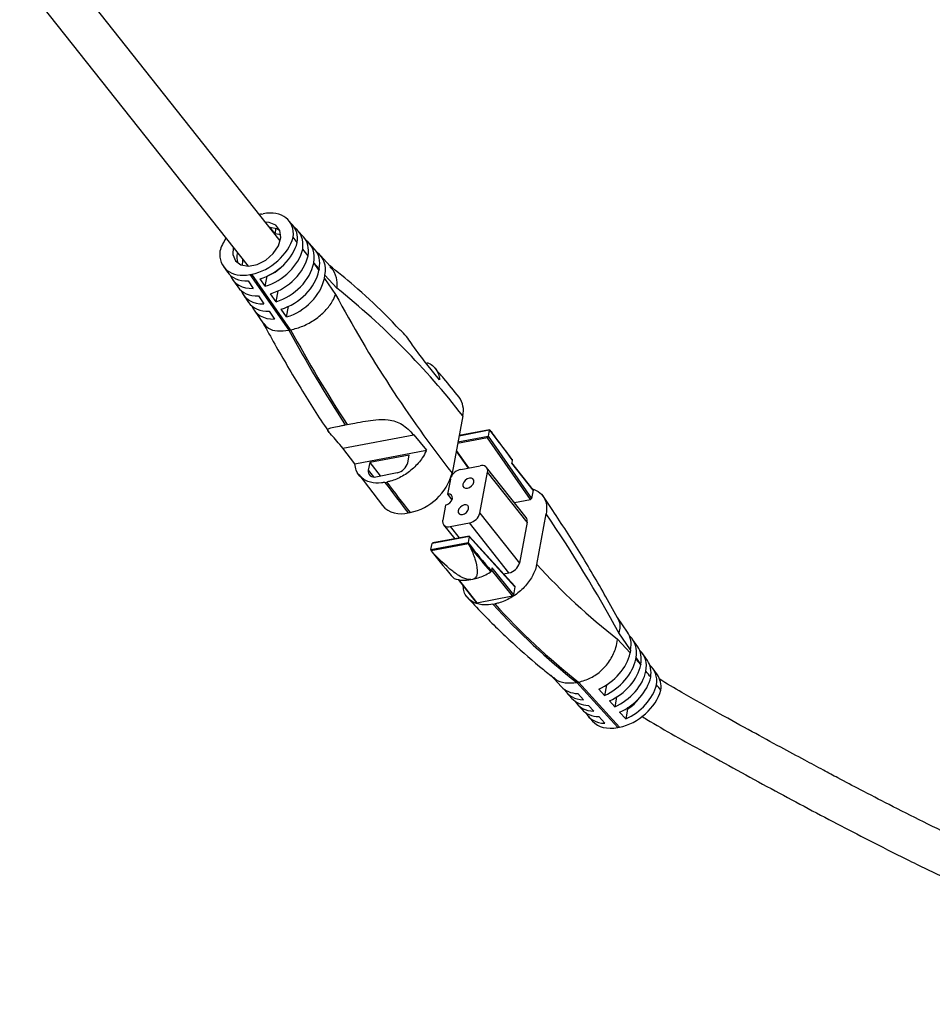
# Model space of a CAD drawing. Header units: millimetres. Extents: x 25 to 852, y 110 to 735.
# Tile 1 of 10: x 107 to 197, y 165 to 261. Entities that reach past the tile are written whole.
import ezdxf

# ---------------------------------------------------------------- set-up
doc = ezdxf.new("R2010")
doc.units = ezdxf.units.MM

msp = doc.modelspace()

# ---------------------------------------------------------------- linework, layer by layer
at = {"color": 7, "linetype": 'Continuous', "lineweight": 25}
for p, q in [((107.425, 265.292), (129.765, 237.091)), ((132.9, 239.575), (112.327, 265.545)), ((131.058, 242.183), (131.233, 242.216)), ((134.093, 241.149), (133.685, 241.599)), ((132.401, 240.245), (131.88, 240.903)), ((132.401, 240.245), (132.505, 240.796)), ((132.954, 240.163), (132.401, 240.245)), ((135.162, 239.972), (134.628, 240.56)), ((136.269, 238.753), (135.734, 239.341)), ((137.784, 237.083), (136.829, 238.136)), ((127.349, 237.073), (127.737, 236.517)), ((136.177, 237.384), (136.183, 237.419)), ((136.177, 237.384), (136.685, 236.657)), ((136.718, 236.83), (136.183, 237.419)), ((136.718, 236.83), (136.685, 236.657)), ((128.246, 235.79), (128.754, 235.062)), ((129.946, 236.274), (130.121, 236.307)), ((129.946, 236.274), (133.745, 230.836)), ((133.92, 230.869), (130.121, 236.307)), ((131.437, 235.125), (130.929, 235.853)), ((131.437, 235.125), (131.623, 236.114)), ((131.623, 236.114), (131.623, 236.114)), ((137.217, 235.895), (137.277, 236.214)), ((137.217, 235.895), (138.308, 234.334)), ((138.424, 234.951), (137.277, 236.214)), ((129.752, 235.652), (130.26, 234.925)), ((129.298, 234.283), (129.806, 233.555)), ((130.769, 234.198), (131.313, 233.418)), ((132.489, 233.619), (131.945, 234.398)), ((132.489, 233.619), (132.69, 234.683)), ((133.53, 232.129), (132.998, 232.891)), ((133.53, 232.129), (133.726, 233.168)), ((130.339, 232.793), (131.266, 231.466)), ((131.821, 232.691), (132.354, 231.929)), ((133.745, 230.836), (133.92, 230.869)), ((148.489, 225.991), (147.249, 227.505)), ((150.754, 222.463), (149.702, 216.874)), ((139.266, 221.578), (139.441, 221.611)), ((139.03, 219.3), (145.951, 220.611)), ((145.951, 220.611), (147.19, 219.097)), ((153.373, 221.095), (150.391, 220.53)), ((153.177, 220.323), (153.237, 220.472)), ((153.237, 220.472), (153.239, 220.479)), ((153.347, 221.055), (153.239, 220.479)), ((153.239, 220.479), (157.484, 214.393)), ((157.381, 214.297), (153.177, 220.323)), ((140.201, 217.772), (139.03, 219.3)), ((140.201, 217.772), (147.19, 219.097)), ((145.507, 218.624), (141.655, 217.895)), ((145.367, 217.877), (145.507, 218.624)), ((150.107, 219.025), (151.265, 217.366)), ((141.655, 217.895), (141.514, 217.148)), ((141.655, 217.895), (142.681, 216.599)), ((150.564, 217.234), (152.453, 217.592)), ((155.595, 218.168), (155.535, 217.849)), ((157.635, 215.197), (155.535, 217.849)), ((157.626, 215.243), (155.54, 217.876)), ((140.576, 216.74), (142.888, 213.693)), ((142.24, 216.515), (144.34, 216.913)), ((152.427, 212.967), (153.179, 216.959)), ((156.955, 212.53), (153.087, 217.414)), ((157.047, 212.075), (153.179, 216.959)), ((143.146, 215.965), (143.321, 215.998)), ((149.537, 216.269), (149.26, 214.797)), ((149.549, 216.321), (149.537, 216.269)), ((149.26, 214.797), (149.694, 214.249)), ((157.635, 215.197), (157.484, 214.393)), ((149.063, 213.749), (148.786, 212.277)), ((155.794, 213.996), (157.381, 214.297)), ((157.484, 214.393), (157.381, 214.297)), ((145.422, 212.983), (145.597, 213.016)), ((152.427, 212.967), (156.296, 208.083)), ((157.978, 207.951), (158.906, 212.878)), ((148.878, 211.822), (149.966, 210.448)), ((149.511, 211.645), (151.401, 212.003)), ((155.27, 207.119), (151.401, 212.003)), ((157.047, 212.075), (156.296, 208.083)), ((147.643, 209.411), (151.284, 210.1)), ((147.643, 209.411), (147.752, 209.987)), ((151.303, 209.967), (147.67, 209.278)), ((147.753, 209.993), (147.752, 209.987)), ((151.394, 210.683), (147.753, 209.993)), ((147.816, 210.04), (147.753, 209.993)), ((151.386, 210.717), (147.816, 210.04)), ((151.393, 210.677), (151.284, 210.1)), ((155.848, 205.813), (151.391, 210.715)), ((151.394, 210.683), (151.391, 210.715)), ((151.393, 210.677), (151.394, 210.683)), ((155.859, 205.765), (151.393, 210.677)), ((147.67, 209.278), (147.751, 209.16)), ((153.607, 207.613), (153.547, 207.294)), ((153.607, 207.613), (155.708, 204.961)), ((154.75, 207.02), (155.27, 207.119)), ((150.288, 206.483), (152.076, 204.226)), ((151.551, 206.467), (151.726, 206.5)), ((155.859, 205.765), (155.708, 204.961)), ((155.848, 205.813), (155.859, 205.765)), ((152.139, 204.208), (155.605, 204.865)), ((153.696, 204.049), (153.871, 204.082)), ((166.86, 201.332), (165.866, 202.755)), ((167.164, 199.591), (166.007, 201.248)), ((165.891, 200.631), (167.107, 199.29)), ((167.857, 199.905), (167.388, 200.576)), ((167.164, 199.591), (167.107, 199.29)), ((168.807, 198.545), (168.35, 199.2)), ((167.662, 198.679), (167.692, 198.836)), ((167.662, 198.679), (168.156, 198.136)), ((168.161, 198.164), (167.692, 198.836)), ((168.161, 198.164), (168.156, 198.136)), ((169.783, 197.148), (169.37, 197.739)), ((159.348, 197.137), (160.374, 196.007)), ((161.904, 196.405), (162.079, 196.439)), ((161.904, 196.405), (165.899, 192.005)), ((166.074, 192.038), (162.079, 196.439)), ((160.929, 195.396), (161.422, 194.853)), ((164.6, 195.143), (164.045, 195.755)), ((164.791, 196.157), (164.6, 195.143)), ((162, 195.325), (162.555, 194.713)), ((165.612, 194.03), (165.094, 194.6)), ((165.789, 194.97), (165.612, 194.03)), ((161.94, 194.282), (162.421, 193.752)), ((163.048, 194.17), (163.566, 193.599)), ((166.684, 192.848), (166.093, 193.5)), ((166.866, 193.813), (166.684, 192.848)), ((166.792, 193.979), (166.951, 193.883)), ((166.81, 193.884), (166.866, 193.813)), ((163.013, 193.1), (163.447, 192.622)), ((164.047, 193.07), (164.639, 192.418)), ((165.899, 192.005), (166.074, 192.038))]:
    msp.add_line(p, q, dxfattribs=at)
at = {"color": 8, "linetype": 'Continuous', "lineweight": 25}
for p, q in [((150.274, 219.911), (153.237, 220.472)), ((153.347, 221.055), (150.384, 220.494)), ((153.177, 220.323), (150.247, 219.768)), ((150.118, 219.083), (151.31, 217.375)), ((141.514, 217.148), (142.028, 216.499)), ((149.511, 211.645), (150.395, 210.529)), ((155.605, 204.865), (153.573, 207.43)), ((150.346, 206.472), (152.139, 204.208))]:
    msp.add_line(p, q, dxfattribs=at)
at = {"color": 7, "linetype": 'Continuous', "lineweight": 25, "flags": 128}
for points in [[(128.314, 238.922), (128.27, 238.248), (128.518, 237.625), (129.049, 237.221), (129.791, 237.091), (130.642, 237.253), (131.489, 237.683), (132.217, 238.326), (132.727, 239.093), (132.952, 239.88), (132.859, 240.583), (132.462, 241.105), (131.815, 241.377), (131.45, 241.406)], [(131.88, 240.903), (132.557, 240.775), (132.847, 240.613)], [(129.234, 237.761), (129.21, 237.649), (129.18, 237.173)], [(131.623, 236.114), (132.401, 236.517), (132.953, 236.971)], [(151.394, 216.373), (151.183, 216.298), (150.99, 216.159), (150.844, 215.98), (150.768, 215.786), (150.774, 215.607), (150.86, 215.471), (151.013, 215.398), (151.211, 215.4), (151.422, 215.476), (151.615, 215.614), (151.761, 215.794), (151.836, 215.988), (151.831, 216.166), (151.745, 216.302), (151.591, 216.375), (151.394, 216.373)], [(149.063, 213.749), (149.29, 213.831), (149.498, 213.98), (149.655, 214.173), (149.736, 214.382), (149.73, 214.574), (149.638, 214.721), (149.473, 214.799), (149.26, 214.797)], [(150.901, 213.755), (150.701, 213.683), (150.518, 213.552), (150.38, 213.382), (150.308, 213.198), (150.313, 213.028), (150.395, 212.899), (150.54, 212.83), (150.727, 212.832), (150.928, 212.904), (151.111, 213.035), (151.249, 213.206), (151.32, 213.389), (151.315, 213.559), (151.234, 213.688), (151.088, 213.757), (150.901, 213.755)]]:
    msp.add_lwpolyline(points, dxfattribs=at)
at = {"color": 7, "linetype": 'Continuous', "lineweight": 25}
for centre, radius, start, end in [((130.333, 237.983), 1.678, 164.91605, 201.01174), ((92.755, 177.527), 73.37, 37.76723, 51.50493), ((246.526, 292.507), 122.863, 208.26073, 217.99516), ((258.256, 298.806), 141.855, 208.62988, 212.98466), ((258.431, 298.839), 141.855, 208.62988, 212.98466), ((148.633, 222.981), 2.184, 346.27392, 36.63261), ((153.407, 221.048), 0.0602, 135.27562, 173.37595), ((71.262, 156.104), 104.71, 36.35093, 38.36259), ((70.723, 155.782), 105.344, 36.35583, 38.12822), ((144.08, 218.218), 1.331, 281.28623, 345.15329), ((152.641, 217.075), 0.55, 347.8514, 109.98799), ((142.052, 217.032), 0.55, 167.8514, 289.98799), ((144.555, 218.238), 5.325, 281.28623, 345.15329), ((150.847, 215.889), 1.375, 101.88591, 155.47875), ((227.97, 278.339), 105.289, 216.32828, 218.36985), ((228.145, 278.372), 105.289, 216.32828, 218.36985), ((157.582, 215.21), 0.0546, 346.27568, 36.59404), ((144.726, 215.377), 2.493, 222.52705, 286.207), ((151.14, 213.308), 1.331, 281.28623, 345.15329), ((48.981, 137.784), 133.127, 28.47132, 34.33869), ((149.323, 212.161), 0.55, 167.8514, 289.98799), ((156.517, 212.205), 0.546, 346.27568, 36.59404), ((151.459, 210.071), 0.177, 170.51272, 188.89884), ((225.933, 269.16), 95.222, 218.37666, 220.51983), ((147.835, 209.381), 0.194, 171.08237, 211.81461), ((222.141, 268.303), 95.036, 218.48625, 220.52043), ((225.53, 268.792), 94.772, 218.61999, 220.52186), ((155.009, 208.424), 1.331, 281.28623, 345.15329), ((206.571, 252.535), 65.947, 222.53615, 231.91205), ((155.579, 204.995), 0.133, 281.28623, 345.15329), ((152.122, 204.268), 0.0623, 222.49132, 286.20971), ((204.588, 250.47), 68.883, 222.36985, 231.70934), ((204.763, 250.503), 68.883, 222.36985, 231.70934), ((164.855, 197.11), 3.862, 301.38473, 325.24641)]:
    msp.add_arc(centre, radius, start, end, dxfattribs=at)
for centre, major_axis, ratio, start_param, end_param in [((130.63, 239.013), (3.13, 2.498), 0.674857, 5.696531, 7.189556), ((130.455, 238.98), (3.13, 2.498), 0.674857, 0.906371, 0.960769), ((131.038, 238.563), (3.13, 2.498), 0.674857, 5.679931, 6.326176), ((131.573, 237.974), (3.13, 2.498), 0.674857, 5.658232, 6.473633), ((130.455, 238.98), (3.13, 2.498), 0.674857, 2.010656, 2.399396), ((130.724, 239.51), (3.13, 2.498), 0.674857, 4.047963, 5.540989), ((132.546, 236.903), (-24.182, 30.307), 0.081386, 4.730569, 4.747169), ((132.107, 237.386), (3.13, 2.498), 0.674857, 5.636551, 6.326176), ((132.68, 236.755), (3.13, 2.498), 0.674857, 5.61876, 6.484251), ((131.112, 238.955), (3.13, 2.498), 0.674857, 4.166758, 5.557588), ((131.62, 238.227), (3.13, 2.498), 0.674857, 4.166758, 5.579288), ((132.546, 236.903), (-24.182, 30.307), 0.081386, 4.687189, 4.70887), ((133.214, 236.167), (3.13, 2.498), 0.674857, 5.61876, 6.326176), ((130.549, 239.477), (3.13, 2.498), 0.674857, 2.554938, 4.047963), ((132.129, 237.5), (3.13, 2.498), 0.674857, 4.166758, 5.600968), ((133.774, 235.55), (3.13, 2.498), 0.674857, 5.61876, 6.48071), ((132.673, 236.72), (3.13, 2.498), 0.674857, 4.166758, 5.61876), ((130.937, 238.921), (3.13, 2.498), 0.674857, 3.098602, 3.87864), ((131.445, 238.194), (3.13, 2.498), 0.674857, 2.933857, 3.87864), ((133.181, 235.993), (3.13, 2.498), 0.674857, 4.166758, 5.61876), ((133.714, 235.231), (3.13, 2.498), 0.674857, 4.166758, 5.61876), ((131.953, 237.467), (3.13, 2.498), 0.674857, 3.098602, 3.87864), ((132.498, 236.687), (3.13, 2.498), 0.674857, 2.92197, 3.87864), ((133.006, 235.96), (3.13, 2.498), 0.674857, 3.098602, 3.87864), ((133.539, 235.198), (3.13, 2.498), 0.674857, 2.925935, 3.87864), ((163.66, 198.927), (3.13, 2.498), 0.674857, 5.61876, 6.240194), ((164.188, 198.172), (3.13, 2.498), 0.674857, 5.61876, 6.411357), ((163.604, 198.626), (3.13, 2.498), 0.674857, 4.34295, 5.61876), ((164.657, 197.5), (3.13, 2.498), 0.674857, 5.61876, 6.240194), ((165.15, 196.795), (3.13, 2.498), 0.674857, 5.635321, 6.399845), ((164.159, 198.015), (3.13, 2.498), 0.674857, 4.34295, 5.61876), ((165.608, 196.14), (3.13, 2.498), 0.674857, 5.654835, 6.240194), ((164.652, 197.472), (3.13, 2.498), 0.674857, 4.34295, 5.61876), ((165.17, 196.901), (3.13, 2.498), 0.674857, 4.34295, 5.602198), ((164.762, 197.351), (-24.182, 30.307), 0.081386, 4.633322, 4.652836), ((166.171, 195.335), (3.13, 2.498), 0.674857, 5.678872, 6.422893), ((165.651, 196.371), (3.13, 2.498), 0.674857, 4.34295, 5.582684), ((166.584, 194.743), (3.13, 2.498), 0.674857, 5.696531, 6.240194), ((163.429, 198.593), (3.13, 2.498), 0.674857, 3.184584, 3.804849), ((163.984, 197.982), (3.13, 2.498), 0.674857, 3.031393, 3.804849), ((166.677, 195.241), (3.13, 2.498), 0.674857, 4.047963, 5.540989), ((166.243, 195.719), (3.13, 2.498), 0.674857, 4.34295, 5.558648), ((164.762, 197.351), (-24.182, 30.307), 0.081386, 4.591627, 4.609286), ((164.477, 197.439), (3.13, 2.498), 0.674857, 3.184584, 3.804849), ((164.995, 196.868), (3.13, 2.498), 0.674857, 3.041678, 3.804849), ((165.476, 196.338), (3.13, 2.498), 0.674857, 3.184584, 3.804849), ((166.068, 195.686), (3.13, 2.498), 0.674857, 3.021091, 3.804849), ((166.502, 195.208), (3.13, 2.498), 0.674857, 3.184584, 4.047963)]:
    msp.add_ellipse(centre, major_axis=major_axis, ratio=ratio, start_param=start_param, end_param=end_param, dxfattribs=at)
for points, knots in [([(144.636, 230.84), (144.126, 231.375), (142.642, 232.933), (140.331, 235.056), (138.515, 236.518), (137.707, 237.168)], [0, 0, 0, 0, 0.225097, 0.655258, 1, 1, 1, 1]), ([(137.744, 237.045), (137.852, 236.945), (138.212, 236.613), (138.42, 235.86), (138.447, 235.223), (138.425, 234.96), (138.424, 234.951)], [0, 0, 0, 0, 0.205643, 0.681837, 0.988897, 1, 1, 1, 1]), ([(133.92, 230.869), (134.323, 230.974), (135.129, 231.185), (136.326, 231.864), (137.347, 232.723), (137.997, 233.58), (138.239, 234.117), (138.306, 234.326), (138.308, 234.334)], [0, 0, 0, 0, 0.2138174, 0.4276242, 0.641737, 0.8565055, 0.9949925, 1, 1, 1, 1]), ([(131.239, 231.504), (131.612, 230.828), (132.812, 228.648), (134.911, 225.137), (136.687, 222.281), (137.627, 220.934), (137.663, 220.882)], [0, 0, 0, 0, 0.1805233, 0.5819184, 0.9837364, 1, 1, 1, 1]), ([(131.292, 231.486), (131.428, 231.321), (131.73, 230.955), (132.602, 230.709), (133.364, 230.793), (133.745, 230.836)], [0, 0, 0, 0, 0.2918252, 0.6459038, 1, 1, 1, 1]), ([(147.249, 227.505), (146.794, 228.095), (146.053, 229.053), (145.18, 230.366), (144.696, 230.801), (144.643, 230.848)], [0, 0, 0, 0, 0.587156, 0.955389, 1, 1, 1, 1]), ([(147.241, 227.659), (147.299, 227.646), (147.567, 227.589), (147.993, 227.224), (148.388, 226.68), (148.462, 226.174), (148.489, 225.991)], [0, 0, 0, 0, 0.073549, 0.337396, 0.760763, 1, 1, 1, 1]), ([(150.386, 224.283), (149.894, 224.902), (149.115, 225.884), (148.319, 226.784), (148.025, 227.115)], [0, 0, 0, 0, 0.631386, 1, 1, 1, 1]), ([(139.03, 219.3), (138.624, 219.78), (137.962, 220.56), (137.501, 221.038), (137.594, 221.238), (138.08, 221.361), (138.706, 221.472), (139.148, 221.555), (139.266, 221.578)], [0, 0, 0, 0, 0.325135, 0.529042, 0.686693, 0.818984, 0.951714, 1, 1, 1, 1]), ([(139.441, 221.611), (139.691, 221.659), (140.258, 221.768), (141.241, 221.957), (142.376, 222.12), (143.647, 222.118), (144.89, 221.705), (145.59, 220.983), (145.951, 220.611)], [0, 0, 0, 0, 0.096066, 0.218139, 0.342246, 0.511148, 0.748185, 1, 1, 1, 1]), ([(153.364, 221.09), (153.368, 221.093), (153.376, 221.097), (153.385, 221.092), (153.393, 221.084), (153.396, 221.08)], [0, 0, 0, 0, 0.373032, 0.74457, 1, 1, 1, 1]), ([(153.396, 221.08), (153.411, 221.062), (153.483, 220.977), (153.543, 220.891), (153.591, 220.824)], [0, 0, 0, 0, 0.218992, 1, 1, 1, 1]), ([(147.19, 219.097), (147.183, 219.08), (147.077, 218.834), (146.739, 218.225), (145.975, 217.332), (144.871, 216.527), (143.944, 216.133), (143.435, 216.023), (143.321, 215.998)], [0, 0, 0, 0, 0.011371, 0.169924, 0.422325, 0.674734, 0.926963, 1, 1, 1, 1]), ([(143.146, 215.965), (143.031, 215.946), (142.525, 215.865), (141.681, 215.925), (140.818, 216.36), (140.323, 217.023), (140.236, 217.558), (140.201, 217.772)], [0, 0, 0, 0, 0.074738, 0.32684, 0.578936, 0.831167, 1, 1, 1, 1]), ([(155.563, 218.23), (155.57, 218.226), (155.584, 218.219), (155.595, 218.198), (155.597, 218.18), (155.595, 218.17), (155.595, 218.168)], [0, 0, 0, 0, 0.31567, 0.631331, 0.947206, 1, 1, 1, 1]), ([(157.542, 215.349), (157.813, 215.238), (158.387, 215.003), (158.81, 214.342), (158.99, 213.612), (158.935, 213.135), (158.906, 212.878)], [0, 0, 0, 0, 0.275882, 0.583889, 0.776582, 1, 1, 1, 1]), ([(166.058, 202.42), (165.623, 203.209), (164.36, 205.501), (162.202, 209.139), (160.101, 212.428), (158.851, 214.256), (158.498, 214.771)], [0, 0, 0, 0, 0.179919, 0.522471, 0.865384, 1, 1, 1, 1]), ([(151.303, 209.967), (151.3, 209.972), (151.294, 209.985), (151.288, 210.012), (151.286, 210.033), (151.284, 210.044)], [0, 0, 0, 0, 0.25543, 0.626968, 1, 1, 1, 1]), ([(151.485, 209.64), (151.463, 209.684), (151.41, 209.794), (151.343, 209.902), (151.303, 209.967)], [0, 0, 0, 0, 0.403978, 1, 1, 1, 1]), ([(151.551, 206.467), (151.498, 206.461), (151.371, 206.447), (151.094, 206.499), (150.504, 206.736), (149.262, 207.612), (148.382, 208.513), (147.751, 209.16)], [0, 0, 0, 0, 0.032658, 0.078121, 0.156681, 0.39509, 1, 1, 1, 1]), ([(151.485, 209.64), (151.646, 209.257), (151.969, 208.493), (152.171, 207.615), (152.163, 207.022), (152.094, 206.76), (151.944, 206.584), (151.821, 206.52), (151.74, 206.503), (151.726, 206.5)], [0, 0, 0, 0, 0.346764, 0.691832, 0.78738, 0.896495, 0.943257, 0.990501, 1, 1, 1, 1]), ([(157.978, 207.951), (157.952, 207.834), (157.845, 207.355), (157.426, 206.484), (156.564, 205.454), (155.464, 204.636), (154.522, 204.225), (153.999, 204.11), (153.871, 204.082)], [0, 0, 0, 0, 0.069547, 0.285386, 0.501053, 0.716088, 0.930359, 1, 1, 1, 1]), ([(151.726, 206.5), (151.904, 206.541), (152.477, 206.672), (153.08, 206.959), (153.473, 207.205), (153.489, 207.215)], [0, 0, 0, 0, 0.30188, 0.971612, 1, 1, 1, 1]), ([(153.547, 207.294), (153.544, 207.284), (153.539, 207.266), (153.52, 207.239), (153.501, 207.223), (153.49, 207.216), (153.489, 207.215)], [0, 0, 0, 0, 0.31607, 0.632144, 0.948081, 1, 1, 1, 1]), ([(149.897, 206.557), (150.163, 206.485), (150.667, 206.348), (151.268, 206.429), (151.551, 206.467)], [0, 0, 0, 0, 0.528116, 1, 1, 1, 1]), ([(153.696, 204.049), (153.417, 204.014), (152.751, 203.931), (151.829, 204.152), (151.197, 204.658), (150.841, 205.233), (150.817, 205.635), (150.806, 205.829)], [0, 0, 0, 0, 0.184043, 0.438653, 0.693649, 0.852638, 1, 1, 1, 1]), ([(151.149, 204.77), (151.658, 204.226), (153.138, 202.642), (155.627, 200.228), (158.016, 198.144), (159.42, 197.041), (159.814, 196.731)], [0, 0, 0, 0, 0.179796, 0.522898, 0.866227, 1, 1, 1, 1]), ([(165.942, 202.627), (166.03, 202.381), (166.175, 201.975), (166.074, 201.464), (166.009, 201.255), (166.007, 201.248)], [0, 0, 0, 0, 0.596493, 0.985919, 1, 1, 1, 1]), ([(162.079, 196.439), (162.476, 196.552), (163.268, 196.778), (164.368, 197.582), (165.243, 198.624), (165.732, 199.684), (165.866, 200.358), (165.89, 200.621), (165.891, 200.631)], [0, 0, 0, 0, 0.213817, 0.427624, 0.641737, 0.856505, 0.994993, 1, 1, 1, 1]), ([(159.661, 196.892), (159.702, 196.847), (159.971, 196.551), (160.751, 196.315), (161.52, 196.375), (161.904, 196.405)], [0, 0, 0, 0, 0.082752, 0.541365, 1, 1, 1, 1]), ([(247.388, 169.093), (247.206, 169.141), (246.615, 169.294), (245.514, 169.505), (243.914, 169.777), (242.002, 170.025), (239.901, 170.248), (237.257, 170.497), (234.061, 170.787), (230.538, 171.184), (227.082, 171.69), (223.535, 172.345), (219.528, 173.287), (215.074, 174.602), (210.747, 176.125), (206.673, 177.749), (202.997, 179.349), (199.365, 181.033), (195.845, 182.748), (192.608, 184.382), (189.829, 185.819), (187.695, 186.941), (185.878, 187.904), (184.013, 188.901), (181.688, 190.155), (178.912, 191.665), (175.678, 193.453), (172.625, 195.15), (170.689, 196.308), (169.945, 196.753)], [0, 0, 0, 0, 0.006462, 0.020917, 0.038079, 0.061729, 0.085932, 0.109082, 0.150879, 0.19404, 0.229571, 0.2709, 0.319539, 0.374742, 0.437005, 0.48568, 0.534991, 0.584434, 0.6335, 0.680049, 0.71907, 0.749857, 0.769778, 0.795614, 0.828637, 0.868324, 0.913506, 0.96677, 1, 1, 1, 1]), ([(168.214, 193.12), (168.39, 193.014), (170.382, 191.808), (173.525, 190.073), (177.586, 187.83), (180.868, 186.05), (184.12, 184.305), (187.298, 182.627), (190.632, 180.899), (194.217, 179.089), (198.059, 177.223), (201.923, 175.446), (205.524, 173.898), (208.911, 172.557), (212.2, 171.367), (215.677, 170.239), (219.294, 169.226), (222.811, 168.418), (226.179, 167.788), (229.561, 167.278), (233.285, 166.844), (237.058, 166.496), (240.438, 166.184), (243.261, 165.831), (245.466, 165.49), (246.741, 165.107), (247.244, 164.956)], [0, 0, 0, 0, 0.007571, 0.085536, 0.131648, 0.177795, 0.222362, 0.266865, 0.309216, 0.359439, 0.413078, 0.464158, 0.512909, 0.553683, 0.593867, 0.636562, 0.681778, 0.724111, 0.760112, 0.797715, 0.838948, 0.885072, 0.923273, 0.951703, 0.98094, 1, 1, 1, 1])]:
    msp.add_open_spline(points, degree=3, knots=knots, dxfattribs=at)

doc.saveas('drawing.dxf')
